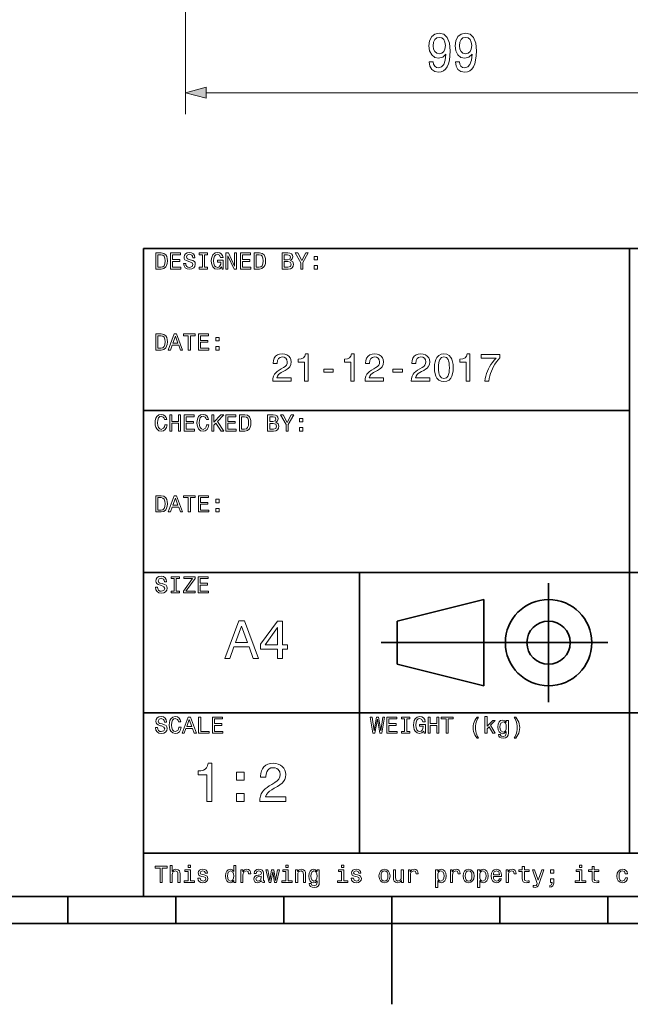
# Model space of a CAD drawing. Extents: x 0 to 354, y 0 to 250.
# Tile 5 of 9: x 143 to 199, y 0 to 91. Entities that reach past the tile are written whole.
import ezdxf

# ---------------------------------------------------------------- set-up
doc = ezdxf.new("R2010")
doc.units = 0

msp = doc.modelspace()

# ---------------------------------------------------------------- linework, layer by layer
at = {"color": 7, "lineweight": 13}
for p, q in [((157.886505, 128.94632), (157.886505, 82.443604)), ((159.818359, 84.443604), (205.454651, 84.443604))]:
    msp.add_line(p, q, dxfattribs=at)
at = {"color": 7, "lineweight": 35}
for p, q in [((154, 10), (154, 70)), ((154, 70), (344, 70)), ((199, 14), (199, 70)), ((154, 55), (199, 55)), ((154, 40), (319, 40)), ((174, 14), (174, 40)), ((176, 33.5), (197, 33.5)), ((154, 27), (319, 27)), ((154, 14), (319, 14)), ((10, 10), (344, 10)), ((154, 10), (344, 10)), ((127, 7.5), (227, 7.5))]:
    msp.add_line(p, q, dxfattribs=at)
at = {"color": 7, "lineweight": 35, "ltscale": 0.275}
msp.add_line((191.5, 28), (191.5, 39), dxfattribs=at)
at = {"color": 7, "lineweight": 35, "ltscale": 0.206155}
for p, q in [((177.5, 35.5), (185.5, 37.5)), ((185.5, 29.5), (177.5, 31.5))]:
    msp.add_line(p, q, dxfattribs=at)
at = {"color": 7, "lineweight": 35, "ltscale": 0.2}
msp.add_line((185.5, 37.5), (185.5, 29.5), dxfattribs=at)
at = {"color": 7, "lineweight": 35, "ltscale": 0.1}
msp.add_line((177.5, 31.5), (177.5, 35.5), dxfattribs=at)
at = {"color": 7, "lineweight": 35, "ltscale": 0.0625}
for p, q in [((147, 10), (147, 7.5)), ((157, 10), (157, 7.5)), ((167, 10), (167, 7.5)), ((187, 10), (187, 7.5)), ((197, 10), (197, 7.5))]:
    msp.add_line(p, q, dxfattribs=at)
at = {"color": 7, "lineweight": 35, "ltscale": 0.25}
msp.add_line((177, 10), (177, 0), dxfattribs=at)
at = {"color": 7, "lineweight": 13}
for points in [[(180.453796, 87.311035), (180.514313, 86.912621), (180.687805, 86.604988), (180.962158, 86.413345), (181.325272, 86.342735), (181.563309, 86.378044), (181.777145, 86.468819), (181.958694, 86.62516), (182.112015, 86.847061), (182.233047, 87.124443), (182.321808, 87.467377), (182.374252, 87.860748), (182.394424, 88.314644), (182.325836, 89.025734), (182.128143, 89.545189), (181.813446, 89.857872), (181.381744, 89.968819), (180.986359, 89.878044), (180.687805, 89.635963), (180.494141, 89.262772), (180.429596, 88.793747), (180.494141, 88.309601), (180.683762, 87.941444), (180.966187, 87.709457), (181.325272, 87.633804), (181.704514, 87.72963), (181.990967, 88.022133), (181.926422, 87.462334), (181.797318, 87.063919), (181.599625, 86.826889), (181.3293, 86.751244), (181.119507, 86.786545), (180.966187, 86.897491), (180.865326, 87.074005), (180.824982, 87.311035)], [(180.820938, 88.79879), (180.861298, 89.111473), (180.974258, 89.358589), (181.151779, 89.514931), (181.381744, 89.570404), (181.619797, 89.514931), (181.801346, 89.358589), (181.914322, 89.116516), (181.958694, 88.803833), (181.914322, 88.486115), (181.801346, 88.249077), (181.615753, 88.102829), (181.369644, 88.052391), (181.147751, 88.102829), (180.974258, 88.249077), (180.861298, 88.481064)], [(182.882614, 87.311035), (182.94313, 86.912621), (183.116623, 86.604988), (183.390976, 86.413345), (183.754089, 86.342735), (183.992126, 86.378044), (184.205963, 86.468819), (184.387512, 86.62516), (184.540833, 86.847061), (184.661865, 87.124443), (184.750626, 87.467377), (184.80307, 87.860748), (184.823242, 88.314644), (184.754669, 89.025734), (184.556961, 89.545189), (184.242264, 89.857872), (183.810562, 89.968819), (183.415176, 89.878044), (183.116623, 89.635963), (182.922958, 89.262772), (182.858414, 88.793747), (182.922958, 88.309601), (183.112579, 87.941444), (183.395004, 87.709457), (183.754089, 87.633804), (184.133331, 87.72963), (184.419785, 88.022133), (184.35524, 87.462334), (184.226135, 87.063919), (184.028442, 86.826889), (183.758118, 86.751244), (183.548325, 86.786545), (183.395004, 86.897491), (183.294144, 87.074005), (183.253799, 87.311035)], [(183.249756, 88.79879), (183.2901, 89.111473), (183.403076, 89.358589), (183.580597, 89.514931), (183.810562, 89.570404), (184.048615, 89.514931), (184.230164, 89.358589), (184.34314, 89.116516), (184.387512, 88.803833), (184.34314, 88.486115), (184.230164, 88.249077), (184.044571, 88.102829), (183.798462, 88.052391), (183.576569, 88.102829), (183.403076, 88.249077), (183.2901, 88.481064)], [(159.818359, 84.961243), (157.886505, 84.443604), (159.818359, 83.925964)], [(155.647415, 69.605263), (155.898483, 69.558815), (156.076263, 69.419464), (156.154663, 69.274269), (156.201706, 69.086433), (156.217392, 68.855942), (156.200882, 68.634209), (156.151337, 68.449089), (156.068787, 68.300575), (155.889145, 68.154091), (155.647415, 68.105263), (155.152176, 68.105263), (155.152176, 69.605263)], [(155.632477, 69.431351), (155.347824, 69.431351), (155.347824, 68.279175), (155.632477, 68.279175), (155.795181, 68.314629), (155.909653, 68.42099), (155.977417, 68.600632), (156, 68.855942), (155.97847, 69.118935), (155.913895, 69.296501), (155.800491, 69.397636)], [(156.5, 68.105263), (156.5, 69.605263), (157.439545, 69.605263), (157.439545, 69.431351), (156.695648, 69.431351), (156.695648, 68.996567), (157.374313, 68.996567), (157.374313, 68.822655), (156.695648, 68.822655), (156.695648, 68.279175), (157.456528, 68.279175), (157.456528, 68.105263)], [(157.91304, 68.626999), (157.936813, 68.474236), (158.008148, 68.356964), (158.119736, 68.282318), (158.264267, 68.257439), (158.498642, 68.332169), (158.58696, 68.530876), (158.511459, 68.677956), (158.284988, 68.784271), (158.191574, 68.810768), (157.973419, 68.885536), (157.844772, 68.967865), (157.781845, 69.071083), (157.760864, 69.208527), (157.794205, 69.386681), (157.894196, 69.527138), (158.048111, 69.61834), (158.24321, 69.648743), (158.462036, 69.616348), (158.625336, 69.519157), (158.72699, 69.362862), (158.760864, 69.15316), (158.760864, 69.148743), (158.565216, 69.148743), (158.536728, 69.288223), (158.47435, 69.390762), (158.257477, 69.474831), (158.054352, 69.409271), (157.978256, 69.235359), (158.035492, 69.075539), (158.139557, 69.02285), (158.337296, 68.967018), (158.574646, 68.895515), (158.713989, 68.811447), (158.781754, 68.701218), (158.804352, 68.551254), (158.768005, 68.35862), (158.658966, 68.210052), (158.488113, 68.115158), (158.266312, 68.083527), (158.041229, 68.118805), (157.871429, 68.224655), (157.761841, 68.395813), (157.717392, 68.626999)], [(159.456528, 68.279175), (159.456528, 69.431351), (159.17392, 69.431351), (159.17392, 69.605263), (159.934784, 69.605263), (159.934784, 69.431351), (159.652176, 69.431351), (159.652176, 68.279175), (159.934784, 68.279175), (159.934784, 68.105263), (159.17392, 68.105263), (159.17392, 68.279175)], [(161.242859, 68.315521), (161.066071, 68.141777), (160.834579, 68.083527), (160.612732, 68.137444), (160.43631, 68.299217), (160.350922, 68.458145), (160.299683, 68.647346), (160.282608, 68.866814), (160.300232, 69.091301), (160.353104, 69.281967), (160.441238, 69.43882), (160.628738, 69.59626), (160.873978, 69.648743), (161.061905, 69.617111), (161.212631, 69.522209), (161.318619, 69.371017), (161.372284, 69.170479), (161.150482, 69.170479), (161.055191, 69.395515), (160.861755, 69.474831), (160.708893, 69.435173), (160.594772, 69.3162), (160.523697, 69.124542), (160.5, 68.866814), (160.523697, 68.612732), (160.594772, 68.4198), (160.706009, 68.298027), (160.850204, 68.257439), (160.981537, 68.290939), (161.084747, 68.391441), (161.151627, 68.547729), (161.17392, 68.748604), (161.17392, 68.757439), (160.84613, 68.757439), (160.84613, 68.931351), (161.391296, 68.931351), (161.391296, 68.105263), (161.282608, 68.105263)], [(161.630432, 68.105263), (161.630432, 69.605263), (161.881454, 69.605263), (162.434784, 68.375641), (162.434784, 69.605263), (162.630432, 69.605263), (162.630432, 68.105263), (162.386551, 68.105263), (161.82608, 69.334885), (161.82608, 68.105263)], [(162.978256, 68.105263), (162.978256, 69.605263), (163.917801, 69.605263), (163.917801, 69.431351), (163.17392, 69.431351), (163.17392, 68.996567), (163.852585, 68.996567), (163.852585, 68.822655), (163.17392, 68.822655), (163.17392, 68.279175), (163.934784, 68.279175), (163.934784, 68.105263)], [(164.734375, 69.605263), (164.985443, 69.558815), (165.163208, 69.419464), (165.241623, 69.274269), (165.288666, 69.086433), (165.304352, 68.855942), (165.287842, 68.634209), (165.238297, 68.449089), (165.155746, 68.300575), (164.976089, 68.154091), (164.734375, 68.105263), (164.239136, 68.105263), (164.239136, 69.605263)], [(164.719421, 69.431351), (164.434784, 69.431351), (164.434784, 68.279175), (164.719421, 68.279175), (164.882126, 68.314629), (164.996597, 68.42099), (165.064362, 68.600632), (165.08696, 68.855942), (165.06543, 69.118935), (165.000854, 69.296501), (164.887436, 69.397636)], [(167.601563, 68.910973), (167.817261, 68.785118), (167.891296, 68.552277), (167.859161, 68.363922), (167.762741, 68.222794), (167.608063, 68.134644), (167.401154, 68.105263), (166.847824, 68.105263), (166.847824, 69.605263), (167.370926, 69.605263), (167.567932, 69.58136), (167.710602, 69.509644), (167.797211, 69.391144), (167.82608, 69.226868), (167.772583, 69.040726)], [(167.330841, 68.974831), (167.538895, 69.032913), (167.608688, 69.206482), (167.546188, 69.37751), (167.34816, 69.431351), (167.043472, 69.431351), (167.043472, 68.974831)], [(168.760864, 68.105263), (168.565216, 68.105263), (168.565216, 68.698669), (168.043472, 69.605263), (168.286682, 69.605263), (168.662369, 68.895683), (169.032944, 69.605263), (169.260864, 69.605263), (168.760864, 68.711243)], [(167.37738, 68.279175), (167.60054, 68.345924), (167.67392, 68.548195), (167.59697, 68.739098), (167.358688, 68.800919), (167.043472, 68.800919), (167.043472, 68.279175)], [(169.804352, 68.953087), (169.804352, 69.279175), (170.108704, 69.279175), (170.108704, 68.953087)], [(169.804352, 68.105263), (169.804352, 68.431351), (170.108704, 68.431351), (170.108704, 68.105263)], [(155.647415, 62.105263), (155.898483, 62.058811), (156.076263, 61.91946), (156.154663, 61.774269), (156.201706, 61.58643), (156.217392, 61.355942), (156.200882, 61.134209), (156.151337, 60.949089), (156.068787, 60.800575), (155.889145, 60.654091), (155.647415, 60.605263), (155.152176, 60.605263), (155.152176, 62.105263)], [(156.304352, 60.605263), (156.851563, 62.105263), (157.074722, 62.105263), (157.630432, 60.605263), (157.425278, 60.605263), (157.264938, 61.061783), (156.658966, 61.061783), (156.498978, 60.605263)], [(158.152176, 60.605263), (158.152176, 61.931351), (157.695648, 61.931351), (157.695648, 62.105263), (158.804352, 62.105263), (158.804352, 61.931351), (158.347824, 61.931351), (158.347824, 60.605263)], [(159.08696, 60.605263), (159.08696, 62.105263), (160.026489, 62.105263), (160.026489, 61.931351), (159.282608, 61.931351), (159.282608, 61.496567), (159.961273, 61.496567), (159.961273, 61.322655), (159.282608, 61.322655), (159.282608, 60.779175), (160.043472, 60.779175), (160.043472, 60.605263)], [(155.632477, 61.931351), (155.347824, 61.931351), (155.347824, 60.779175), (155.632477, 60.779175), (155.795181, 60.814629), (155.909653, 60.92099), (155.977417, 61.100636), (156, 61.355942), (155.97847, 61.618935), (155.913895, 61.796497), (155.800491, 61.897636)], [(156.728607, 61.235699), (157.197693, 61.235699), (156.962631, 61.891949)], [(160.695648, 61.453091), (160.695648, 61.779175), (161, 61.779175), (161, 61.453091)], [(160.695648, 60.605263), (160.695648, 60.931351), (161, 60.931351), (161, 60.605263)], [(165.965393, 57.719246), (165.965393, 57.730568), (165.984634, 57.968468), (166.042389, 58.178688), (166.138626, 58.361229), (166.242722, 58.487476), (166.381775, 58.613155), (166.555786, 58.738266), (166.764755, 58.862816), (166.966858, 58.97887), (167.124527, 59.089973), (167.232941, 59.21381), (167.295776, 59.355202), (167.316727, 59.518951), (167.284317, 59.700039), (167.187088, 59.842491), (167.035507, 59.934841), (166.840057, 59.965622), (166.646729, 59.926559), (166.499252, 59.809372), (166.405838, 59.623825), (166.374695, 59.379684), (166.374695, 59.349682), (166.012375, 59.349682), (166.012375, 59.401199), (166.037476, 59.645668), (166.112778, 59.853718), (166.238266, 60.025349), (166.406723, 60.153198), (166.610901, 60.229908), (166.850815, 60.255478), (167.08223, 60.232643), (167.282074, 60.164143), (167.450333, 60.049976), (167.577393, 59.898693), (167.653641, 59.718857), (167.679047, 59.51046), (167.645004, 59.267876), (167.542892, 59.05756), (167.436249, 58.933895), (167.297821, 58.821804), (167.12764, 58.721283), (166.926666, 58.61372), (166.752655, 58.512196), (166.614807, 58.417465), (166.513123, 58.329525), (166.409027, 58.195072), (166.347534, 58.045334), (167.679047, 58.045334), (167.679047, 57.719246)], [(168.910934, 57.719246), (168.910934, 59.49461), (168.331223, 59.49461), (168.331223, 59.74823), (168.60997, 59.7822), (168.806488, 59.87278), (168.930954, 60.027897), (168.993591, 60.255478), (169.237015, 60.255478), (169.237015, 57.719246)], [(173.186295, 57.719246), (173.186295, 59.49461), (172.606583, 59.49461), (172.606583, 59.74823), (172.88533, 59.7822), (173.081848, 59.87278), (173.206314, 60.027897), (173.268951, 60.255478), (173.512375, 60.255478), (173.512375, 57.719246)], [(174.516113, 57.719246), (174.516113, 57.730568), (174.53537, 57.968468), (174.593109, 58.178688), (174.689346, 58.361229), (174.793442, 58.487476), (174.932495, 58.613155), (175.106506, 58.738266), (175.315491, 58.862816), (175.517593, 58.97887), (175.675262, 59.089973), (175.783661, 59.21381), (175.846512, 59.355202), (175.867447, 59.518951), (175.835037, 59.700039), (175.737808, 59.842491), (175.586227, 59.934841), (175.390778, 59.965622), (175.197449, 59.926559), (175.049973, 59.809372), (174.956558, 59.623825), (174.92543, 59.379684), (174.92543, 59.349682), (174.56311, 59.349682), (174.56311, 59.401199), (174.588196, 59.645668), (174.663498, 59.853718), (174.788986, 60.025349), (174.957443, 60.153198), (175.161621, 60.229908), (175.401535, 60.255478), (175.63295, 60.232643), (175.832794, 60.164143), (176.001053, 60.049976), (176.128128, 59.898693), (176.204361, 59.718857), (176.229767, 59.51046), (176.19574, 59.267876), (176.093613, 59.05756), (175.986969, 58.933895), (175.848557, 58.821804), (175.678375, 58.721283), (175.477402, 58.61372), (175.303375, 58.512196), (175.165527, 58.417465), (175.063843, 58.329525), (174.959747, 58.195072), (174.898254, 58.045334), (176.229767, 58.045334), (176.229767, 57.719246)], [(178.791473, 57.719246), (178.791473, 57.730568), (178.81073, 57.968468), (178.868469, 58.178688), (178.964706, 58.361229), (179.068817, 58.487476), (179.207855, 58.613155), (179.381882, 58.738266), (179.590851, 58.862816), (179.792953, 58.97887), (179.950623, 59.089973), (180.059036, 59.21381), (180.121872, 59.355202), (180.142822, 59.518951), (180.110413, 59.700039), (180.013168, 59.842491), (179.861588, 59.934841), (179.666138, 59.965622), (179.472809, 59.926559), (179.325333, 59.809372), (179.231918, 59.623825), (179.20079, 59.379684), (179.20079, 59.349682), (178.83847, 59.349682), (178.83847, 59.401199), (178.863571, 59.645668), (178.938858, 59.853718), (179.064346, 60.025349), (179.232803, 60.153198), (179.436981, 60.229908), (179.676895, 60.255478), (179.90831, 60.232643), (180.108154, 60.164143), (180.276428, 60.049976), (180.403488, 59.898693), (180.479721, 59.718857), (180.505127, 59.51046), (180.4711, 59.267876), (180.368988, 59.05756), (180.262329, 58.933895), (180.123917, 58.821804), (179.953735, 58.721283), (179.752762, 58.61372), (179.578735, 58.512196), (179.440887, 58.417465), (179.339203, 58.329525), (179.235107, 58.195072), (179.173615, 58.045334), (180.505127, 58.045334), (180.505127, 57.719246)], [(180.939911, 58.966415), (180.953827, 59.262905), (180.995544, 59.521713), (181.065063, 59.742836), (181.162399, 59.926277), (181.333313, 60.109165), (181.549377, 60.218899), (181.810608, 60.255478), (182.073135, 60.219185), (182.289307, 60.110298), (182.459106, 59.928825), (182.555328, 59.746178), (182.624054, 59.524895), (182.665298, 59.264973), (182.679047, 58.966415), (182.665298, 58.668953), (182.624054, 58.410057), (182.555328, 58.189728), (182.459106, 58.007969), (182.289307, 57.827438), (182.073135, 57.71912), (181.810608, 57.683014), (181.549377, 57.719307), (181.333313, 57.828194), (181.162399, 58.009666), (181.065063, 58.191959), (180.995544, 58.412182), (180.953827, 58.670334)], [(183.874695, 57.719246), (183.874695, 59.49461), (183.294983, 59.49461), (183.294983, 59.74823), (183.57373, 59.7822), (183.770248, 59.87278), (183.89473, 60.027897), (183.957352, 60.255478), (184.20079, 60.255478), (184.20079, 57.719246)], [(181.302231, 58.968113), (181.309952, 58.727493), (181.333084, 58.52137), (181.371658, 58.349747), (181.425644, 58.212624), (181.58374, 58.032806), (181.811188, 57.97287), (182.039261, 58.032101), (182.195862, 58.209793), (182.248749, 58.346031), (182.286514, 58.517834), (182.309174, 58.725193), (182.316727, 58.968113), (182.309174, 59.212025), (182.286514, 59.420094), (182.248749, 59.592316), (182.195862, 59.728699), (182.039261, 59.906391), (181.811188, 59.965622), (181.58374, 59.905685), (181.425644, 59.725868), (181.371658, 59.588604), (181.333084, 59.416553), (181.309952, 59.209724)], [(185.599106, 57.719246), (185.638824, 57.959518), (185.692322, 58.193024), (185.759567, 58.419754), (185.840591, 58.639717), (185.935394, 58.852909), (186.044876, 59.060913), (186.169983, 59.265316), (186.31073, 59.466122), (186.467087, 59.663322), (186.639084, 59.856926), (185.251511, 59.856926), (185.251511, 60.183014), (186.990646, 60.183014), (186.990646, 59.886364), (186.824524, 59.696033), (186.672668, 59.500042), (186.535034, 59.298389), (186.411652, 59.091076), (186.302521, 58.878101), (186.20755, 58.6591), (186.126709, 58.433716), (186.059967, 58.201946), (186.007324, 57.963787), (185.968796, 57.719246)], [(170.686295, 58.552578), (170.686295, 58.842434), (171.555862, 58.842434), (171.555862, 58.552578)], [(177.099335, 58.552578), (177.099335, 58.842434), (177.968903, 58.842434), (177.968903, 58.552578)], [(155.978256, 53.673199), (156.195648, 53.673199), (156.137604, 53.427315), (156.021225, 53.240623), (155.855591, 53.122799), (155.649796, 53.083523), (155.414917, 53.13562), (155.236755, 53.291912), (155.153534, 53.44841), (155.103607, 53.640041), (155.08696, 53.86681), (155.103577, 54.094017), (155.153458, 54.285591), (155.236588, 54.44154), (155.414612, 54.596939), (155.64946, 54.648743), (155.838364, 54.616047), (155.994736, 54.517967), (156.108658, 54.36367), (156.170181, 54.162327), (155.957199, 54.162327), (155.911819, 54.294163), (155.842896, 54.392796), (155.650131, 54.474827), (155.506714, 54.434322), (155.397079, 54.312805), (155.32753, 54.119953), (155.304352, 53.865452), (155.327652, 53.61261), (155.397583, 53.419971), (155.507339, 53.298069), (155.650131, 53.257435), (155.86821, 53.367493), (155.939194, 53.498943)], [(156.434784, 53.105263), (156.434784, 54.605263), (156.630432, 54.605263), (156.630432, 53.996567), (157.239136, 53.996567), (157.239136, 54.605263), (157.434784, 54.605263), (157.434784, 53.105263), (157.239136, 53.105263), (157.239136, 53.822655), (156.630432, 53.822655), (156.630432, 53.105263)], [(157.760864, 53.105263), (157.760864, 54.605263), (158.700409, 54.605263), (158.700409, 54.431351), (157.956528, 54.431351), (157.956528, 53.996567), (158.635193, 53.996567), (158.635193, 53.822655), (157.956528, 53.822655), (157.956528, 53.279175), (158.717392, 53.279175), (158.717392, 53.105263)], [(159.847824, 53.673199), (160.065216, 53.673199), (160.007172, 53.427315), (159.890793, 53.240623), (159.725159, 53.122799), (159.519363, 53.083523), (159.28447, 53.13562), (159.106323, 53.291912), (159.023102, 53.44841), (158.97316, 53.640041), (158.956528, 53.86681), (158.973145, 54.094017), (159.023026, 54.285591), (159.106155, 54.44154), (159.28418, 54.596939), (159.519028, 54.648743), (159.707916, 54.616047), (159.864304, 54.517967), (159.978226, 54.36367), (160.039749, 54.162327), (159.826767, 54.162327), (159.781372, 54.294163), (159.712463, 54.392796), (159.519699, 54.474827), (159.376266, 54.434322), (159.266647, 54.312805), (159.197098, 54.119953), (159.17392, 53.865452), (159.19722, 53.61261), (159.267151, 53.419971), (159.376907, 53.298069), (159.519699, 53.257435), (159.737778, 53.367493), (159.808762, 53.498943)], [(160.32608, 53.105263), (160.32608, 54.605263), (160.521744, 54.605263), (160.521744, 53.911648), (161.172562, 54.605263), (161.439545, 54.605263), (160.844437, 53.974148), (161.456528, 53.105263), (161.21196, 53.105263), (160.70108, 53.829449), (160.521744, 53.639568), (160.521744, 53.105263)], [(161.630432, 53.105263), (161.630432, 54.605263), (162.569977, 54.605263), (162.569977, 54.431351), (161.82608, 54.431351), (161.82608, 53.996567), (162.504761, 53.996567), (162.504761, 53.822655), (161.82608, 53.822655), (161.82608, 53.279175), (162.58696, 53.279175), (162.58696, 53.105263)], [(163.386551, 54.605263), (163.637604, 54.558811), (163.815384, 54.41946), (163.893799, 54.274269), (163.940842, 54.08643), (163.956528, 53.855942), (163.940002, 53.634209), (163.890472, 53.449089), (163.807922, 53.300575), (163.628265, 53.154091), (163.386551, 53.105263), (162.891312, 53.105263), (162.891312, 54.605263)], [(163.371597, 54.431351), (163.08696, 54.431351), (163.08696, 53.279175), (163.371597, 53.279175), (163.534302, 53.314629), (163.648773, 53.42099), (163.716537, 53.600636), (163.739136, 53.855942), (163.717606, 54.118935), (163.653015, 54.296497), (163.539612, 54.397636)], [(166.253738, 53.910969), (166.469421, 53.785122), (166.543472, 53.552273), (166.511337, 53.363926), (166.414917, 53.22279), (166.260239, 53.134644), (166.053329, 53.105263), (165.5, 53.105263), (165.5, 54.605263), (166.023102, 54.605263), (166.220108, 54.58136), (166.362778, 54.509644), (166.449387, 54.39114), (166.478256, 54.226868), (166.424759, 54.040726)], [(165.983017, 53.974827), (166.191071, 54.032913), (166.260864, 54.206486), (166.198364, 54.37751), (166.000336, 54.431351), (165.695648, 54.431351), (165.695648, 53.974827)], [(167.41304, 53.105263), (167.217392, 53.105263), (167.217392, 53.698673), (166.695648, 54.605263), (166.938858, 54.605263), (167.314545, 53.895683), (167.68512, 54.605263), (167.91304, 54.605263), (167.41304, 53.711243)], [(168.456528, 53.953091), (168.456528, 54.279175), (168.760864, 54.279175), (168.760864, 53.953091)], [(166.029556, 53.279175), (166.252716, 53.345921), (166.32608, 53.548199), (166.249146, 53.739094), (166.010864, 53.800915), (165.695648, 53.800915), (165.695648, 53.279175)], [(168.456528, 53.105263), (168.456528, 53.431351), (168.760864, 53.431351), (168.760864, 53.105263)], [(155.647415, 47.105263), (155.898483, 47.058811), (156.076263, 46.91946), (156.154663, 46.774269), (156.201706, 46.58643), (156.217392, 46.355942), (156.200882, 46.134209), (156.151337, 45.949089), (156.068787, 45.800575), (155.889145, 45.654091), (155.647415, 45.605263), (155.152176, 45.605263), (155.152176, 47.105263)], [(155.632477, 46.931351), (155.347824, 46.931351), (155.347824, 45.779175), (155.632477, 45.779175), (155.795181, 45.814629), (155.909653, 45.92099), (155.977417, 46.100636), (156, 46.355942), (155.97847, 46.618935), (155.913895, 46.796497), (155.800491, 46.897636)], [(156.304352, 45.605263), (156.851563, 47.105263), (157.074722, 47.105263), (157.630432, 45.605263), (157.425278, 45.605263), (157.264938, 46.061783), (156.658966, 46.061783), (156.498978, 45.605263)], [(156.728607, 46.235699), (157.197693, 46.235699), (156.962631, 46.891949)], [(158.152176, 45.605263), (158.152176, 46.931351), (157.695648, 46.931351), (157.695648, 47.105263), (158.804352, 47.105263), (158.804352, 46.931351), (158.347824, 46.931351), (158.347824, 45.605263)], [(159.08696, 45.605263), (159.08696, 47.105263), (160.026489, 47.105263), (160.026489, 46.931351), (159.282608, 46.931351), (159.282608, 46.496567), (159.961273, 46.496567), (159.961273, 46.322655), (159.282608, 46.322655), (159.282608, 45.779175), (160.043472, 45.779175), (160.043472, 45.605263)], [(160.695648, 46.453091), (160.695648, 46.779175), (161, 46.779175), (161, 46.453091)], [(160.695648, 45.605263), (160.695648, 45.931351), (161, 45.931351), (161, 45.605263)], [(155.304352, 38.627003), (155.328125, 38.474232), (155.39946, 38.35696), (155.511032, 38.282318), (155.655563, 38.257435), (155.889938, 38.332165), (155.978256, 38.530872), (155.902771, 38.677952), (155.676285, 38.784271), (155.582886, 38.810764), (155.364731, 38.885536), (155.236069, 38.967865), (155.173141, 39.071083), (155.152176, 39.208523), (155.185501, 39.386684), (155.285492, 39.527138), (155.439407, 39.61834), (155.634506, 39.648743), (155.853348, 39.616344), (156.016647, 39.519157), (156.118286, 39.362862), (156.152176, 39.153156), (156.152176, 39.148743), (155.956528, 39.148743), (155.928024, 39.288219), (155.865662, 39.390759), (155.648773, 39.474827), (155.445648, 39.409271), (155.369568, 39.235359), (155.426804, 39.075542), (155.530869, 39.02285), (155.728607, 38.967014), (155.965942, 38.895515), (156.105301, 38.811443), (156.173065, 38.701221), (156.195648, 38.551254), (156.159302, 38.358616), (156.050278, 38.210052), (155.87941, 38.115154), (155.657608, 38.083523), (155.432526, 38.118809), (155.262741, 38.224659), (155.153152, 38.395813), (155.108688, 38.627003)], [(156.847824, 38.279175), (156.847824, 39.431351), (156.565216, 39.431351), (156.565216, 39.605263), (157.32608, 39.605263), (157.32608, 39.431351), (157.043472, 39.431351), (157.043472, 38.279175), (157.32608, 38.279175), (157.32608, 38.105263), (156.565216, 38.105263), (156.565216, 38.279175)], [(157.695648, 38.105263), (157.695648, 38.279514), (158.55571, 39.431351), (157.755432, 39.431351), (157.755432, 39.605263), (158.782608, 39.605263), (158.782608, 39.434406), (157.936478, 38.279175), (158.782608, 38.279175), (158.782608, 38.105263)], [(159.065216, 38.105263), (159.065216, 39.605263), (160.004761, 39.605263), (160.004761, 39.431351), (159.260864, 39.431351), (159.260864, 38.996567), (159.939545, 38.996567), (159.939545, 38.822655), (159.260864, 38.822655), (159.260864, 38.279175), (160.021744, 38.279175), (160.021744, 38.105263)], [(161.548233, 32.035034), (162.825073, 35.535034), (163.345795, 35.535034), (164.642441, 32.035034), (164.163727, 32.035034), (163.789627, 33.10025), (162.375671, 33.10025), (162.00238, 32.035034)], [(162.538162, 33.50605), (163.632706, 33.50605), (163.084244, 35.0373)], [(166.417801, 32.035034), (166.417801, 32.897354), (164.845337, 32.897354), (164.845337, 33.345158), (166.407501, 35.48431), (166.874313, 35.48431), (166.874313, 33.30315), (167.330841, 33.30315), (167.330841, 32.897354), (166.874313, 32.897354), (166.874313, 32.035034)], [(165.278076, 33.30315), (166.417801, 33.30315), (166.417801, 34.890671)], [(155.304352, 25.627003), (155.328125, 25.474234), (155.39946, 25.35696), (155.511032, 25.282318), (155.655563, 25.257437), (155.889938, 25.332165), (155.978256, 25.530874), (155.902771, 25.677954), (155.676285, 25.784271), (155.582886, 25.810766), (155.364731, 25.885536), (155.236069, 25.967865), (155.173141, 26.071083), (155.152176, 26.208523), (155.185501, 26.386683), (155.285492, 26.527138), (155.439407, 26.61834), (155.634506, 26.648741), (155.853348, 26.616344), (156.016647, 26.519156), (156.118286, 26.362864), (156.152176, 26.153156), (156.152176, 26.148741), (155.956528, 26.148741), (155.928024, 26.288219), (155.865662, 26.390759), (155.648773, 26.474829), (155.445648, 26.409271), (155.369568, 26.235357), (155.426804, 26.075541), (155.530869, 26.02285), (155.728607, 25.967016), (155.965942, 25.895514), (156.105301, 25.811445), (156.173065, 25.701221), (156.195648, 25.551254), (156.159302, 25.358618), (156.050278, 25.210052), (155.87941, 25.115156), (155.657608, 25.083523), (155.432526, 25.118807), (155.262741, 25.224659), (155.153152, 25.395811), (155.108688, 25.627003)], [(157.282608, 25.673197), (157.5, 25.673197), (157.441956, 25.427317), (157.325577, 25.240623), (157.159943, 25.122799), (156.954147, 25.083523), (156.719254, 25.135622), (156.541107, 25.291914), (156.457886, 25.448408), (156.407944, 25.640041), (156.391312, 25.866812), (156.407928, 26.094015), (156.457809, 26.285591), (156.540924, 26.44154), (156.718964, 26.596941), (156.953812, 26.648741), (157.1427, 26.616047), (157.299088, 26.517967), (157.412994, 26.36367), (157.474518, 26.162329), (157.261551, 26.162329), (157.216156, 26.294165), (157.147247, 26.392797), (156.954483, 26.474829), (156.81105, 26.434322), (156.701431, 26.312803), (156.631882, 26.119953), (156.608688, 25.865454), (156.632004, 25.612608), (156.701935, 25.419971), (156.811691, 25.298071), (156.954483, 25.257437), (157.172562, 25.367491), (157.243546, 25.498945)], [(157.58696, 25.105263), (158.134171, 26.605263), (158.35733, 26.605263), (158.91304, 25.105263), (158.707886, 25.105263), (158.547562, 25.561785), (157.941574, 25.561785), (157.781586, 25.105263)], [(159.108688, 25.105263), (159.108688, 26.605263), (159.304352, 26.605263), (159.304352, 25.279177), (160.08696, 25.279177), (160.08696, 25.105263)], [(160.391296, 25.105263), (160.391296, 26.605263), (161.330841, 26.605263), (161.330841, 26.431351), (160.58696, 26.431351), (160.58696, 25.996567), (161.265625, 25.996567), (161.265625, 25.822655), (160.58696, 25.822655), (160.58696, 25.279177), (161.347824, 25.279177), (161.347824, 25.105263)], [(175.239136, 25.105263), (174.978256, 26.605263), (175.15863, 26.605263), (175.34613, 25.329786), (175.565216, 26.605263), (175.760864, 26.605263), (175.974182, 25.329786), (176.154892, 26.605263), (176.32608, 26.605263), (176.065216, 25.105263), (175.891312, 25.105263), (175.661346, 26.404856), (175.434784, 25.105263)], [(176.521744, 25.105263), (176.521744, 26.605263), (177.461273, 26.605263), (177.461273, 26.431351), (176.717392, 26.431351), (176.717392, 25.996567), (177.396057, 25.996567), (177.396057, 25.822655), (176.717392, 25.822655), (176.717392, 25.279177), (177.478256, 25.279177), (177.478256, 25.105263)], [(178.17392, 25.279177), (178.17392, 26.431351), (177.891312, 26.431351), (177.891312, 26.605263), (178.652176, 26.605263), (178.652176, 26.431351), (178.369568, 26.431351), (178.369568, 25.279177), (178.652176, 25.279177), (178.652176, 25.105263), (177.891312, 25.105263), (177.891312, 25.279177)], [(179.960251, 25.315521), (179.783463, 25.141777), (179.551971, 25.083523), (179.330124, 25.137447), (179.153702, 25.299217), (179.068314, 25.458147), (179.017075, 25.647345), (179, 25.866812), (179.017624, 26.091299), (179.070496, 26.281969), (179.15863, 26.438822), (179.34613, 26.596262), (179.59137, 26.648741), (179.779297, 26.617109), (179.930023, 26.522213), (180.036011, 26.371016), (180.089676, 26.170481), (179.867874, 26.170481), (179.772583, 26.395514), (179.579147, 26.474829), (179.426285, 26.435171), (179.312164, 26.3162), (179.241089, 26.124538), (179.217392, 25.866812), (179.241089, 25.612736), (179.312164, 25.419802), (179.423401, 25.298027), (179.567596, 25.257437), (179.698914, 25.290937), (179.802139, 25.391438), (179.869019, 25.547731), (179.891312, 25.748606), (179.891312, 25.757437), (179.563522, 25.757437), (179.563522, 25.931351), (180.108688, 25.931351), (180.108688, 25.105263), (180, 25.105263)], [(180.347824, 25.105263), (180.347824, 26.605263), (180.543472, 26.605263), (180.543472, 25.996567), (181.152176, 25.996567), (181.152176, 26.605263), (181.347824, 26.605263), (181.347824, 25.105263), (181.152176, 25.105263), (181.152176, 25.822655), (180.543472, 25.822655), (180.543472, 25.105263)], [(182.021744, 25.105263), (182.021744, 26.431351), (181.565216, 26.431351), (181.565216, 26.605263), (182.67392, 26.605263), (182.67392, 26.431351), (182.217392, 26.431351), (182.217392, 25.105263)], [(184.884857, 24.648741), (184.771103, 24.807766), (184.679382, 24.96645), (184.609711, 25.124794), (184.560837, 25.285969), (184.531509, 25.453146), (184.521744, 25.626322), (184.531509, 25.800198), (184.560837, 25.967657), (184.609711, 26.1287), (184.679382, 26.286875), (184.771103, 26.445728), (184.884857, 26.605263), (185.021744, 26.605263), (184.93692, 26.456409), (184.866776, 26.300159), (184.81131, 26.136513), (184.77121, 25.968262), (184.747147, 25.798197), (184.739136, 25.626322), (184.747223, 25.455656), (184.771515, 25.286045), (184.811996, 25.117491), (184.867676, 24.95339), (184.937592, 24.79714), (185.021744, 24.648741)], [(185.608688, 25.105263), (185.608688, 26.670481), (185.804352, 26.670481), (185.804352, 25.749964), (186.327103, 26.279177), (186.565216, 26.279177), (186.13179, 25.845753), (186.554688, 25.105263), (186.341705, 25.105263), (186.002716, 25.712599), (185.804352, 25.518307), (185.804352, 25.105263)], [(188.46434, 24.648741), (188.32608, 24.648741), (188.410233, 24.796518), (188.480148, 24.952259), (188.535843, 25.115963), (188.576309, 25.28446), (188.600601, 25.45458), (188.608704, 25.626322), (188.600677, 25.79933), (188.576614, 25.970072), (188.536514, 26.138552), (188.481049, 26.301971), (188.410919, 26.457542), (188.32608, 26.605263), (188.46434, 26.605263), (188.577499, 26.445728), (188.668823, 26.286875), (188.738281, 26.1287), (188.787064, 25.967657), (188.81633, 25.800198), (188.82608, 25.626322), (188.81633, 25.453146), (188.787064, 25.285969), (188.738281, 25.124794), (188.668823, 24.96645), (188.577499, 24.807766)], [(158.011215, 25.735697), (158.480301, 25.735697), (158.245239, 26.391947)], [(187.782608, 25.144325), (187.753906, 24.91806), (187.667801, 24.765079), (187.517578, 24.677826), (187.296539, 24.648741), (187.110855, 24.671074), (186.970963, 24.738075), (186.883194, 24.844732), (186.853943, 24.986036), (186.853943, 24.996567), (187.036346, 24.996567), (187.10173, 24.849318), (187.299591, 24.800915), (187.519028, 24.873096), (187.58696, 25.109678), (187.58696, 25.264231), (187.425278, 25.104244), (187.249664, 25.061785), (187.067886, 25.104456), (186.926117, 25.232471), (186.834793, 25.433006), (186.804352, 25.693239), (186.834656, 25.952579), (186.925613, 26.152477), (187.067261, 26.280109), (187.249664, 26.322655), (187.438171, 26.270004), (187.58696, 26.108999), (187.58696, 26.279177), (187.782608, 26.279177)], [(187, 25.693239), (187.018936, 25.492788), (187.075745, 25.341166), (187.285324, 25.213959), (187.411774, 25.244911), (187.505096, 25.33777), (187.562668, 25.488543), (187.581863, 25.693239), (187.562668, 25.897255), (187.505096, 26.047348), (187.411774, 26.139698), (187.285324, 26.170481), (187.075745, 26.044971), (187.018936, 25.894283)], [(159.865372, 18.77183), (159.865372, 21.257338), (159.053772, 21.257338), (159.053772, 21.61241), (159.326736, 21.635305), (159.548523, 21.693428), (159.719147, 21.786776), (159.84494, 21.92028), (159.932251, 22.098873), (159.981094, 22.322554), (160.321899, 22.322554), (160.321899, 18.77183)], [(164.770599, 18.77183), (164.770599, 18.787682), (164.785767, 19.041105), (164.831238, 19.272736), (164.907028, 19.482569), (165.013138, 19.670607), (165.125809, 19.812065), (165.269791, 19.953016), (165.445114, 20.09346), (165.651749, 20.233397), (165.889709, 20.372826), (166.172668, 20.535303), (166.393402, 20.690845), (166.545166, 20.864222), (166.633148, 21.062166), (166.662476, 21.291418), (166.617096, 21.544941), (166.480972, 21.744373), (166.346329, 21.840141), (166.184372, 21.897604), (165.995132, 21.916758), (165.807556, 21.892452), (165.648514, 21.819534), (165.518005, 21.698008), (165.421127, 21.533945), (165.363007, 21.333424), (165.343628, 21.096445), (165.343628, 21.054438), (164.836395, 21.054438), (164.836395, 21.126562), (164.856155, 21.388037), (164.915451, 21.620831), (165.014267, 21.824944), (165.152618, 22.000374), (165.324814, 22.141327), (165.525131, 22.242008), (165.753586, 22.302418), (166.010193, 22.322554), (166.257324, 22.304573), (166.479584, 22.250628), (166.676987, 22.160721), (166.849518, 22.034851), (166.989609, 21.879753), (167.089676, 21.702168), (167.149704, 21.502092), (167.169724, 21.27953), (167.148544, 21.048098), (167.085007, 20.836744), (166.979111, 20.645472), (166.829788, 20.472338), (166.636017, 20.315409), (166.397751, 20.174683), (166.116394, 20.024094), (165.872757, 19.88196), (165.679779, 19.749336), (165.537415, 19.626223), (165.391678, 19.437986), (165.305588, 19.228352), (167.169724, 19.228352), (167.169724, 18.77183)], [(162.604507, 20.75009), (162.604507, 21.51096), (163.314651, 21.51096), (163.314651, 20.75009)], [(162.604507, 18.77183), (162.604507, 19.5327), (163.314651, 19.5327), (163.314651, 18.77183)], [(155.543472, 11.289474), (155.543472, 12.615561), (155.08696, 12.615561), (155.08696, 12.789474), (156.195648, 12.789474), (156.195648, 12.615561), (155.739136, 12.615561), (155.739136, 11.289474)], [(156.478256, 11.289474), (156.478256, 12.854691), (156.67392, 12.854691), (156.67392, 12.31427), (156.812164, 12.457442), (157.01358, 12.506865), (157.213989, 12.467632), (157.342392, 12.352313), (157.380096, 12.253638), (157.391312, 12.077857), (157.391312, 12.017735), (157.391312, 11.289474), (157.195648, 11.289474), (157.195648, 12.037436), (157.183472, 12.187487), (157.146912, 12.284378), (156.984039, 12.354691), (156.755432, 12.256525), (156.69429, 12.138743), (156.67392, 11.981729), (156.67392, 11.289474)], [(158.355301, 12.89817), (158.355301, 12.680778), (158.147751, 12.680778), (158.147751, 12.89817)], [(162.367523, 11.471199), (162.228256, 11.318855), (162.036682, 11.267735), (161.852448, 11.309684), (161.709412, 11.435534), (161.617569, 11.632629), (161.58696, 11.888319), (161.617569, 12.143117), (161.709412, 12.339576), (161.852448, 12.465042), (162.036682, 12.506865), (162.226227, 12.457273), (162.369568, 12.305438), (162.369568, 12.854691), (162.565216, 12.854691), (162.565216, 11.289474), (162.367523, 11.289474)], [(167.398773, 12.89817), (167.398773, 12.680778), (167.191238, 12.680778), (167.191238, 12.89817)], [(172.550949, 12.89817), (172.550949, 12.680778), (172.343414, 12.680778), (172.343414, 12.89817)], [(194.572693, 12.89817), (194.572693, 12.680778), (194.365143, 12.680778), (194.365143, 12.89817)], [(158.347824, 11.441648), (158.739136, 11.441648), (158.739136, 11.289474), (157.760864, 11.289474), (157.760864, 11.441648), (158.152176, 11.441648), (158.152176, 12.311213), (157.847824, 12.311213), (157.847824, 12.463387), (158.347824, 12.463387)], [(159.615143, 11.985806), (159.791946, 11.932179), (159.90184, 11.864371), (159.978256, 11.651226), (159.946548, 11.490985), (159.851395, 11.369637), (159.699936, 11.29321), (159.499329, 11.267735), (159.307144, 11.294441), (159.164063, 11.374562), (159.074646, 11.50453), (159.043472, 11.680778), (159.239136, 11.680778), (159.319977, 11.485465), (159.520721, 11.419909), (159.71196, 11.475105), (159.782608, 11.624732), (159.7444, 11.732069), (159.596802, 11.797965), (159.390961, 11.847898), (159.236237, 11.899231), (159.136887, 11.965594), (159.065216, 12.173645), (159.094009, 12.310406), (159.180374, 12.416342), (159.316147, 12.484234), (159.49321, 12.506865), (159.674515, 12.48313), (159.81488, 12.411926), (159.9048, 12.301235), (159.934784, 12.159039), (159.934784, 12.154963), (159.739136, 12.154963), (159.668472, 12.301362), (159.491165, 12.354691), (159.319809, 12.310364), (159.260864, 12.181797), (159.297211, 12.087538), (159.437164, 12.027585)], [(162.070313, 12.354691), (161.859543, 12.23105), (161.801849, 12.083547), (161.782608, 11.888319), (161.801849, 11.692411), (161.859543, 11.544229), (162.070313, 11.419909), (162.196793, 11.450012), (162.289566, 11.540322), (162.346512, 11.687529), (162.365494, 11.888319), (162.346512, 12.088217), (162.289566, 12.234786)], [(163.021744, 11.289474), (163.021744, 12.463387), (163.200073, 12.463387), (163.200073, 12.284378), (163.351563, 12.44946), (163.556732, 12.506865), (163.721207, 12.481262), (163.838318, 12.404453), (163.909134, 12.275589), (163.934784, 12.093822), (163.739136, 12.093822), (163.682068, 12.287945), (163.515961, 12.354691), (163.294327, 12.252449), (163.236633, 12.127449), (163.217392, 11.956933), (163.217392, 11.289474)], [(164.935806, 11.43961), (164.760361, 11.310703), (164.558762, 11.267735), (164.41568, 11.289686), (164.307739, 11.35554), (164.239975, 11.460117), (164.217392, 11.598237), (164.240616, 11.747524), (164.310287, 11.852993), (164.437027, 11.922371), (164.631454, 11.963387), (164.710938, 11.973916), (164.867355, 12.03285), (164.919495, 12.15802), (164.861237, 12.306627), (164.681381, 12.354691), (164.496597, 12.294569), (164.434784, 12.115561), (164.260864, 12.115561), (164.260864, 12.131186), (164.289352, 12.287477), (164.374832, 12.406491), (164.510239, 12.481771), (164.688522, 12.506865), (164.875, 12.484999), (165.005768, 12.419399), (165.082962, 12.307858), (165.108688, 12.14817), (165.108688, 11.542871), (165.123474, 11.447083), (165.174927, 11.424324), (165.191071, 11.426023), (165.217392, 11.430778), (165.217392, 11.286757), (165.161682, 11.281661), (165.113113, 11.280302), (164.980133, 11.318686), (164.935806, 11.432816)], [(164.91304, 11.702517), (164.91304, 11.881525), (164.679001, 11.82446), (164.588654, 11.811213), (164.452621, 11.747014), (164.41304, 11.615561), (164.459244, 11.469331), (164.595795, 11.419909), (164.823196, 11.499222)], [(165.804352, 11.289474), (165.630432, 11.289474), (165.32608, 12.463387), (165.519363, 12.463387), (165.715347, 11.466784), (165.869568, 12.463387), (166.065216, 12.463387), (166.217392, 11.466784), (166.413391, 12.463387), (166.608704, 12.463387), (166.304352, 11.289474), (166.130432, 11.289474), (165.968079, 12.286077)], [(167.391312, 11.441648), (167.782608, 11.441648), (167.782608, 11.289474), (166.804352, 11.289474), (166.804352, 11.441648), (167.195648, 11.441648), (167.195648, 12.311213), (166.891312, 12.311213), (166.891312, 12.463387), (167.391312, 12.463387)], [(168.08696, 11.289474), (168.08696, 12.463387), (168.273773, 12.463387), (168.273773, 12.305778), (168.417969, 12.456423), (168.621948, 12.506865), (168.822693, 12.467632), (168.95108, 12.352313), (168.988785, 12.253638), (169, 12.077857), (169, 12.017735), (169, 11.289474), (168.804352, 11.289474), (168.804352, 12.037436), (168.79216, 12.187487), (168.7556, 12.284378), (168.592728, 12.354691), (168.364136, 12.256525), (168.302994, 12.138743), (168.282608, 11.981729), (168.282608, 11.289474)], [(170.282608, 11.328536), (170.253906, 11.102271), (170.167801, 10.94929), (170.017578, 10.862037), (169.796539, 10.832952), (169.610855, 10.855286), (169.470963, 10.922286), (169.383194, 11.028944), (169.353943, 11.170248), (169.353943, 11.180778), (169.536346, 11.180778), (169.60173, 11.033529), (169.799591, 10.985126), (170.019028, 11.057306), (170.08696, 11.293889), (170.08696, 11.448441), (169.925278, 11.288454), (169.749664, 11.245996), (169.567886, 11.288667), (169.426117, 11.416681), (169.334793, 11.617216), (169.304352, 11.877449), (169.334671, 12.13679), (169.425613, 12.336688), (169.567261, 12.464321), (169.749664, 12.506865), (169.938187, 12.454215), (170.08696, 12.29321), (170.08696, 12.463387), (170.282608, 12.463387)], [(169.5, 11.877449), (169.518936, 11.676999), (169.575745, 11.525377), (169.785324, 11.39817), (169.911774, 11.429122), (170.005096, 11.52198), (170.062668, 11.672753), (170.081863, 11.877449), (170.062668, 12.081466), (170.005096, 12.231559), (169.911774, 12.323908), (169.785324, 12.354691), (169.575745, 12.229181), (169.518936, 12.078493)], [(172.543472, 11.441648), (172.934784, 11.441648), (172.934784, 11.289474), (171.956528, 11.289474), (171.956528, 11.441648), (172.347824, 11.441648), (172.347824, 12.311213), (172.043472, 12.311213), (172.043472, 12.463387), (172.543472, 12.463387)], [(173.810806, 11.985806), (173.98761, 11.932179), (174.097488, 11.864371), (174.17392, 11.651226), (174.142197, 11.490985), (174.047043, 11.369637), (173.895599, 11.29321), (173.694977, 11.267735), (173.502808, 11.294441), (173.359711, 11.374562), (173.270294, 11.50453), (173.239136, 11.680778), (173.434784, 11.680778), (173.515625, 11.485465), (173.71637, 11.419909), (173.907608, 11.475105), (173.978256, 11.624732), (173.940048, 11.732069), (173.792465, 11.797965), (173.586609, 11.847898), (173.4319, 11.899231), (173.332535, 11.965594), (173.260864, 12.173645), (173.289658, 12.310406), (173.376022, 12.416342), (173.51181, 12.484234), (173.688858, 12.506865), (173.870163, 12.48313), (174.010529, 12.411926), (174.100464, 12.301235), (174.130432, 12.159039), (174.130432, 12.154963), (173.934784, 12.154963), (173.864136, 12.301362), (173.686829, 12.354691), (173.515457, 12.310364), (173.456528, 12.181797), (173.492859, 12.087538), (173.632813, 12.027585)], [(175.804352, 11.886281), (175.838196, 12.146641), (175.939713, 12.342802), (176.101089, 12.465849), (176.314545, 12.506865), (176.529633, 12.465977), (176.691238, 12.343312), (176.792374, 12.147278), (176.82608, 11.886281), (176.792374, 11.626175), (176.691238, 11.430778), (176.529633, 11.308496), (176.314545, 11.267735), (176.101089, 11.308622), (175.939713, 11.431288), (175.838196, 11.626812)], [(176, 11.888319), (176.020462, 11.688803), (176.081863, 11.541342), (176.180969, 11.450267), (176.314545, 11.419909), (176.449127, 11.450267), (176.548569, 11.541342), (176.60997, 11.688803), (176.630432, 11.888319), (176.610092, 12.08758), (176.549088, 12.234277), (176.449768, 12.324587), (176.314545, 12.354691), (176.180328, 12.324587), (176.08136, 12.234277), (176.02034, 12.08758)], [(178.065216, 12.463387), (178.065216, 11.289474), (177.878403, 11.289474), (177.878403, 11.465764), (177.734207, 11.316987), (177.530228, 11.267735), (177.329483, 11.306288), (177.200073, 11.419909), (177.163391, 11.516715), (177.152176, 11.68961), (177.152176, 11.748373), (177.152176, 12.463387), (177.347824, 12.463387), (177.347824, 11.706594), (177.397583, 11.486824), (177.559448, 11.419909), (177.78804, 11.515187), (177.849182, 11.629954), (177.869568, 11.783699), (177.869568, 12.463387)], [(178.521744, 11.289474), (178.521744, 12.463387), (178.700073, 12.463387), (178.700073, 12.284378), (178.851563, 12.44946), (179.056732, 12.506865), (179.221207, 12.481262), (179.338318, 12.404453), (179.409134, 12.275589), (179.434784, 12.093822), (179.239136, 12.093822), (179.182068, 12.287945), (179.015961, 12.354691), (178.794327, 12.252449), (178.736618, 12.127449), (178.717392, 11.956933), (178.717392, 11.289474)], [(181.239136, 12.3034), (181.382141, 12.458632), (181.571671, 12.506865), (181.755951, 12.465042), (181.899109, 12.339576), (181.991089, 12.143117), (182.021744, 11.888319), (181.990952, 11.632629), (181.898605, 11.435534), (181.75531, 11.309684), (181.571671, 11.267735), (181.383148, 11.31444), (181.239136, 11.469161), (181.239136, 10.832952), (181.043472, 10.832952), (181.043472, 12.463387), (181.239136, 12.463387)], [(181.537704, 11.419909), (181.748978, 11.544229), (181.806808, 11.692411), (181.82608, 11.888319), (181.806808, 12.083547), (181.748978, 12.23105), (181.537704, 12.354691), (181.410965, 12.324715), (181.3181, 12.234786), (181.261169, 12.088217), (181.242188, 11.888319), (181.261169, 11.687529), (181.3181, 11.540322), (181.410965, 11.450012)], [(182.41304, 11.289474), (182.41304, 12.463387), (182.59137, 12.463387), (182.59137, 12.284378), (182.742859, 12.44946), (182.948029, 12.506865), (183.112518, 12.481262), (183.229614, 12.404453), (183.300446, 12.275589), (183.32608, 12.093822), (183.130432, 12.093822), (183.073364, 12.287945), (182.907272, 12.354691), (182.685638, 12.252449), (182.62793, 12.127449), (182.608688, 11.956933), (182.608688, 11.289474)], [(183.58696, 11.886281), (183.620789, 12.146641), (183.722321, 12.342802), (183.883698, 12.465849), (184.097153, 12.506865), (184.312241, 12.465977), (184.473846, 12.343312), (184.574982, 12.147278), (184.608704, 11.886281), (184.574982, 11.626175), (184.473846, 11.430778), (184.312241, 11.308496), (184.097153, 11.267735), (183.883698, 11.308622), (183.722321, 11.431288), (183.620789, 11.626812)], [(183.782608, 11.888319), (183.80307, 11.688803), (183.864471, 11.541342), (183.963562, 11.450267), (184.097153, 11.419909), (184.23175, 11.450267), (184.331177, 11.541342), (184.392578, 11.688803), (184.41304, 11.888319), (184.3927, 12.08758), (184.331696, 12.234277), (184.232376, 12.324587), (184.097153, 12.354691), (183.962936, 12.324587), (183.863953, 12.234277), (183.802948, 12.08758)], [(185.130432, 12.3034), (185.273438, 12.458632), (185.462982, 12.506865), (185.647247, 12.465042), (185.790421, 12.339576), (185.882385, 12.143117), (185.91304, 11.888319), (185.882263, 11.632629), (185.789917, 11.435534), (185.646606, 11.309684), (185.462982, 11.267735), (185.27446, 11.31444), (185.130432, 11.469161), (185.130432, 10.832952), (184.934784, 10.832952), (184.934784, 12.463387), (185.130432, 12.463387)], [(185.429016, 11.419909), (185.640289, 11.544229), (185.69812, 11.692411), (185.717392, 11.888319), (185.69812, 12.083547), (185.640289, 12.23105), (185.429016, 12.354691), (185.302261, 12.324715), (185.209412, 12.234786), (185.152466, 12.088217), (185.133484, 11.888319), (185.152466, 11.687529), (185.209412, 11.540322), (185.302261, 11.450012)], [(186.391296, 11.832952), (186.391296, 11.826498), (186.411392, 11.65785), (186.471634, 11.528944), (186.690216, 11.419909), (186.852417, 11.477143), (186.944977, 11.6373), (187.131454, 11.6373), (187.0755, 11.48538), (186.972824, 11.367938), (186.83313, 11.292786), (186.666107, 11.267735), (186.472061, 11.309302), (186.322693, 11.434005), (186.227417, 11.630718), (186.195648, 11.888319), (186.228088, 12.143117), (186.325409, 12.339576), (186.47699, 12.465042), (186.672211, 12.506865), (186.874023, 12.468227), (187.02565, 12.352313), (187.120544, 12.167276), (187.152176, 11.921267), (187.151672, 11.86607), (187.150131, 11.832952)], [(186.391296, 11.985126), (186.956512, 11.985126), (186.938309, 12.141291), (186.883667, 12.257884), (186.679688, 12.354691), (186.474869, 12.258393), (186.416443, 12.141928)], [(187.58696, 11.289474), (187.58696, 12.463387), (187.765289, 12.463387), (187.765289, 12.284378), (187.916779, 12.44946), (188.121948, 12.506865), (188.286438, 12.481262), (188.403534, 12.404453), (188.474365, 12.275589), (188.5, 12.093822), (188.304352, 12.093822), (188.247284, 12.287945), (188.081177, 12.354691), (187.859543, 12.252449), (187.801849, 12.127449), (187.782608, 11.956933), (187.782608, 11.289474)], [(189.065216, 12.311213), (188.739136, 12.311213), (188.739136, 12.463387), (189.065216, 12.463387), (189.065216, 12.767735), (189.260864, 12.767735), (189.260864, 12.463387), (189.695648, 12.463387), (189.695648, 12.311213), (189.260864, 12.311213), (189.260864, 11.727653), (189.275513, 11.567115), (189.319458, 11.476125), (189.530914, 11.419909), (189.602234, 11.423306), (189.695648, 11.433496), (189.695648, 11.273849), (189.558762, 11.269094), (189.46875, 11.267735), (189.277344, 11.289558), (189.154205, 11.355031), (189.087463, 11.483088), (189.065216, 11.692666)], [(190.863449, 12.463387), (191.065216, 12.463387), (190.59613, 11.110465), (190.529083, 10.969204), (190.458389, 10.886451), (190.247284, 10.832952), (190.141983, 10.836518), (190.064194, 10.847219), (190.064194, 11.008903), (190.16185, 10.99107), (190.238785, 10.985126), (190.34256, 11.011281), (190.400482, 11.094501), (190.438522, 11.205914), (190, 12.463387), (190.206177, 12.463387), (190.530914, 11.497694)], [(191.67392, 12.1373), (191.67392, 12.463387), (191.978256, 12.463387), (191.978256, 12.1373)], [(194.565216, 11.441648), (194.956512, 11.441648), (194.956512, 11.289474), (193.978256, 11.289474), (193.978256, 11.441648), (194.369568, 11.441648), (194.369568, 12.311213), (194.065216, 12.311213), (194.065216, 12.463387), (194.565216, 12.463387)], [(195.521729, 12.311213), (195.195648, 12.311213), (195.195648, 12.463387), (195.521729, 12.463387), (195.521729, 12.767735), (195.717392, 12.767735), (195.717392, 12.463387), (196.152176, 12.463387), (196.152176, 12.311213), (195.717392, 12.311213), (195.717392, 11.727653), (195.73204, 11.567115), (195.775986, 11.476125), (195.987427, 11.419909), (196.058762, 11.423306), (196.152176, 11.433496), (196.152176, 11.273849), (196.015289, 11.269094), (195.925262, 11.267735), (195.733856, 11.289558), (195.610733, 11.355031), (195.543976, 11.483088), (195.521729, 11.692666)], [(198.600204, 12.093822), (198.521912, 12.286757), (198.325073, 12.354691), (198.196716, 12.324332), (198.101044, 12.233257), (198.041565, 12.086306), (198.021729, 11.888319), (198.041183, 11.686892), (198.099518, 11.539813), (198.194794, 11.449884), (198.325073, 11.419909), (198.518341, 11.495826), (198.608688, 11.702517), (198.804352, 11.702517), (198.762177, 11.523551), (198.661514, 11.385431), (198.512527, 11.297158), (198.325409, 11.267735), (198.115234, 11.308496), (197.957535, 11.430778), (197.858948, 11.625666), (197.82608, 11.884243), (197.859756, 12.143372), (197.96077, 12.340594), (198.120789, 12.465298), (198.331512, 12.506865), (198.519867, 12.478884), (198.667801, 12.394942), (198.765198, 12.2637), (198.801971, 12.093822)], [(191.67392, 11.289474), (191.67392, 11.615561), (191.978256, 11.615561), (191.978256, 11.265357), (191.956055, 11.094925), (191.889435, 10.968142), (191.779755, 10.8873), (191.628387, 10.854691), (191.628387, 11.00177), (191.780914, 11.070554), (191.82608, 11.248373), (191.82608, 11.289474)]]:
    msp.add_lwpolyline(points, close=True, dxfattribs=at)
at = {"color": 7, "lineweight": 35}
for radius in [4, 2]:
    msp.add_circle((191.5, 33.5), radius, dxfattribs=at)
at = {"color": 7, "lineweight": 13}
msp.add_solid([(159.818359, 84.961243), (157.886505, 84.443604), (159.818359, 84.961243), (159.818359, 83.925964)], dxfattribs=at)

doc.saveas('drawing.dxf')
